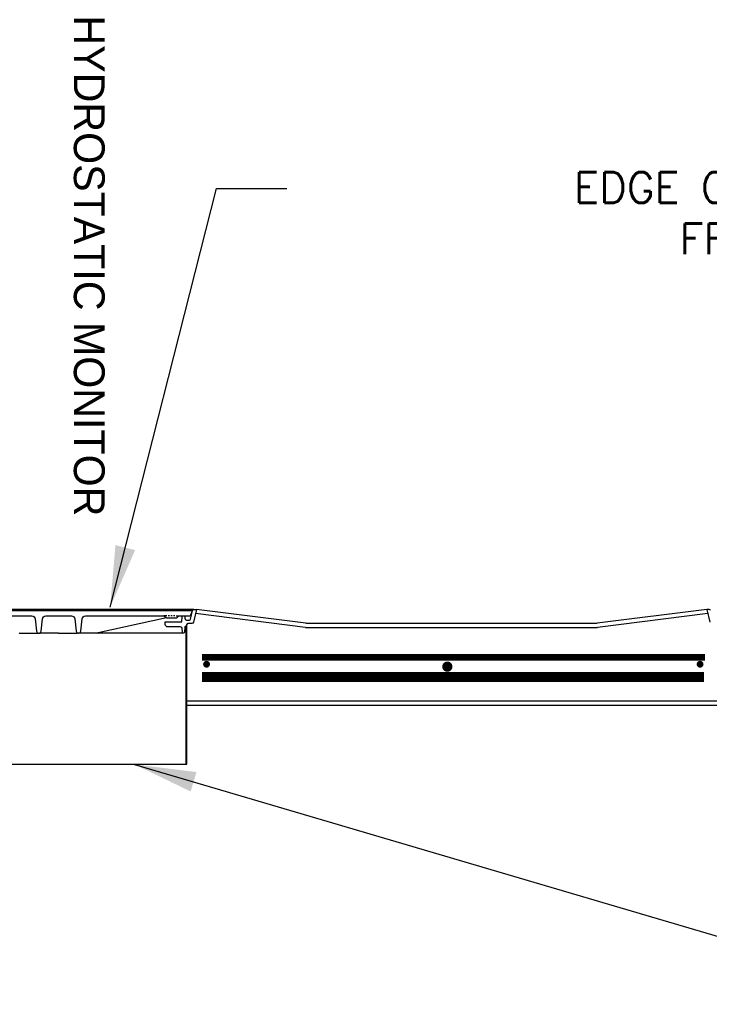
# Model space of a CAD drawing. Extents: x 2963 to 4079, y -422 to 622.
# Tile 64 of 119: x 3513 to 3564, y 474 to 546. Entities that reach past the tile are written whole.
import ezdxf

# ---------------------------------------------------------------- set-up
doc = ezdxf.new("R2010")
doc.units = 0
doc.header["$MEASUREMENT"] = 0
doc.linetypes.add('HIDDEN', pattern=[0.375, 0.25, -0.125])
doc.linetypes.add('TANK-SLAB$0$DASHED', pattern=[0.75, 0.5, -0.25])
for name, color, linetype in [('REBAR', 4, 'TANK-SLAB$0$DASHED'), ('TANK-MANHOLE', 2, 'CONTINUOUS'), ('TANK-SLAB', 6, 'CONTINUOUS'), ('TEXT', 3, 'CONTINUOUS')]:
    doc.layers.add(name, color=color, linetype=linetype)
doc.styles.add('SIMPFRAC', font='simpfrac')
doc.styles.add('SIMPLEX', font='simplex')
doc.dimstyles.new('DIM48', dxfattribs={"dimscale": 48, "dimtxt": 0.09375, "dimasz": 0.09375, "dimexe": 0.0625, "dimexo": 0.0625, "dimgap": 0.0625, "dimtad": 1, "dimdec": 4, "dimzin": 3, "dimdsep": 46, "dimlunit": 4, "dimtxsty": 'SIMPLEX', "dimcen": 0, "dimclrd": 3, "dimclre": 3, "dimclrt": 3, "dimadec": 0, "dimazin": 0, "dimtfac": 1, "dimtdec": 4, "dimtofl": 0, "dimtmove": 2, "dimatfit": 3, "dimfxl": 1, "dimfrac": 2, "dimtolj": 1, "dimtzin": 3, "dimarcsym": 0})

msp = doc.modelspace()

# ---------------------------------------------------------------- linework, layer by layer
at = {"layer": 'REBAR', "linetype": 'HIDDEN', "const_width": 0.5}
msp.add_lwpolyline([(3526.54393, 498.97139), (3563.27651, 498.97139)], dxfattribs=at)
at = {"layer": 'REBAR'}
for points, const_width in [([(3526.99154, 498.47139, -1), (3526.74154, 498.47139, -1)], 0.25), ([(3544.64681, 498.29581, -1), (3544.27181, 498.29581, -1)], 0.375), ([(3563.04807, 498.47139, -1), (3562.79807, 498.47139, -1)], 0.25)]:
    msp.add_lwpolyline(points, format="xyb", close=True, dxfattribs=dict(at, const_width=const_width))
at = {"layer": 'REBAR', "const_width": 0.75}
msp.add_lwpolyline([(3526.54393, 497.53689), (3563.2151, 497.53689)], dxfattribs=at)
at = {"layer": 'TANK-MANHOLE', "color": 1, "linetype": 'Continuous'}
for p, q in [((3525.9288, 502.47878), (3506.18107, 502.47878)), ((3525.82057, 502.38585), (3516.06048, 502.38585)), ((3523.9375, 501.85892), (3518.9504, 500.75495)), ((3523.97584, 502.00858), (3523.73728, 502.00858)), ((3524.16724, 502.00858), (3524.07154, 502.00858)), ((3524.35727, 502.00858), (3524.26156, 502.00858)), ((3524.54867, 502.00858), (3524.45297, 502.00858)), ((3524.64438, 502.00858), (3524.88294, 502.00858)), ((3525.35869, 501.25405), (3525.35869, 491.16767)), ((3525.35869, 501.22076), (3525.40585, 501.22076)), ((3525.40585, 501.22076), (3525.40585, 491.16767)), ((3513.21462, 500.75195), (3514.71508, 500.75195)), ((3516.06048, 500.75195), (3514.71508, 500.75195)), ((3516.06048, 500.75195), (3517.40589, 500.75195)), ((3518.92688, 500.75195), (3517.40589, 500.75195)), ((3525.17699, 500.75195), (3518.94584, 500.75195)), ((3506.71512, 491.16767), (3525.43174, 491.16767))]:
    msp.add_line(p, q, dxfattribs=at)
msp.add_lwpolyline([(3516.06048, 502.38585), (3506.30179, 502.38585)], dxfattribs=at)
for points in [[(3508.38369, 502.00858), (3514.10376, 502.00858, -0.38381878), (3514.35239, 501.78475), (3514.44638, 500.89184, 0.38381878), (3514.60177, 500.75195), (3514.63004, 500.75195, 0.38381878), (3514.78543, 500.89184), (3514.87942, 501.78475, -0.38381878), (3515.12979, 502.00858), (3516.99256, 502.00858, -0.38336671), (3517.24149, 501.78514), (3517.33698, 500.8916, 0.38336671), (3517.49234, 500.75195), (3517.51917, 500.75195, 0.38336671), (3517.67453, 500.8916), (3517.77001, 501.78514, -0.38336671), (3518.0186, 502.00858), (3523.73727, 502.00858, -0.20067998), (3523.80401, 501.98067), (3523.90356, 501.87976, 0.20067998), (3523.9703, 501.85185), (3524.31011, 501.85185), (3524.64991, 501.85185, 0.20068244), (3524.71665, 501.87976), (3524.8162, 501.98067, -0.20068244), (3524.88294, 502.00858), (3525.63503, 502.00858, 0.31505809), (3525.7231, 502.07019), (3525.81502, 502.32205), (3525.82057, 502.38585), (3516.06048, 502.38585)], [(3563.68042, 502.40646, 0.35017412), (3563.5898, 502.47879), (3563.40672, 502.47879), (3563.62448, 501.53978, 0.3489397)]]:
    msp.add_lwpolyline(points, format="xyb", dxfattribs=at)
msp.add_lwpolyline([(3525.22274, 502.00858, -0.39953151), (3525.28516, 501.94923), (3525.29131, 501.82727, 0.39953151), (3525.43176, 501.69373), (3525.61003, 501.69373, 0.34858266), (3525.70133, 501.76618), (3525.85067, 502.40644, -0.35017412), (3525.94129, 502.47878), (3526.12437, 502.47878), (3525.90661, 501.53977, -0.3489397), (3525.78476, 501.44268), (3525.50433, 501.44268, 0.39805274), (3525.41002, 501.35413), (3525.40446, 501.25405), (3525.35159, 501.25405, 0.38836603), (3525.28933, 501.1971), (3525.25467, 500.80889, -0.38836603), (3525.19242, 500.75195), (3525.16314, 500.75195, -0.39889443), (3525.10073, 500.81116), (3525.08679, 501.07597, 0.39889443), (3524.96196, 501.1944), (3524.03408, 501.1944, -0.39805028), (3523.84687, 501.3715), (3523.83575, 501.57167), (3525.06187, 501.57167), (3525.08131, 501.94929, -0.39923087), (3525.14372, 502.00858)], format="xyb", close=True, dxfattribs=at)
for centre, radius, start, end in [((3513.21462, 501.003), 0.25105, 259.1264796, 270), ((3518.92688, 500.8457), 0.09375, 270, 284.5308152)]:
    msp.add_arc(centre, radius, start, end, dxfattribs=at)
at = {"layer": 'TANK-SLAB', "color": 2, "linetype": 'Continuous'}
for p, q in [((3534.12429, 501.47879), (3526.12437, 502.47878)), ((3563.40672, 502.47879), (3555.40672, 501.47879)), ((3534.10483, 501.16629), (3526.05339, 502.17272)), ((3563.47769, 502.17273), (3555.42617, 501.16629)), ((3534.10483, 501.16629), (3555.42617, 501.16629)), ((3534.12429, 501.47879), (3555.40672, 501.47879)), ((3525.40585, 495.79129), (3564.1724, 495.79129)), ((3525.40585, 495.47879), (3564.1724, 495.47879))]:
    msp.add_line(p, q, dxfattribs=at)

# ---------------------------------------------------------------- texts
at = {"layer": 'TEXT', "linetype": 'Continuous', "style": 'SIMPFRAC'}
msp.add_text('HYDROSTATIC MONITOR', height=2.25, rotation=270, dxfattribs=at).set_placement((3517.17184, 545.88326))
at = {"layer": 'TEXT', "insert": (3586.98211, 534.43587), "char_height": 2.25, "width": 52.9500821, "attachment_point": 3, "style": 'SIMPLEX'}
msp.add_mtext('EDGE OF SLOPE AWAY\\PFROM MANHOLES\\P(SEE DTLS.)', dxfattribs=at)

# ---------------------------------------------------------------- leaders
at = {"layer": 'TEXT'}
for points in [[(3519.81861, 502.63198), (3527.59901, 533.2386), (3532.72387, 533.2386)], [(3521.60131, 491.15452), (3581.00973, 473.62026), (3587.87252, 473.62026)]]:
    msp.add_leader(points, dimstyle='DIM48', override={"dimgap": 0.0625, "dimtad": 0}, dxfattribs=at)

doc.saveas('drawing.dxf')
